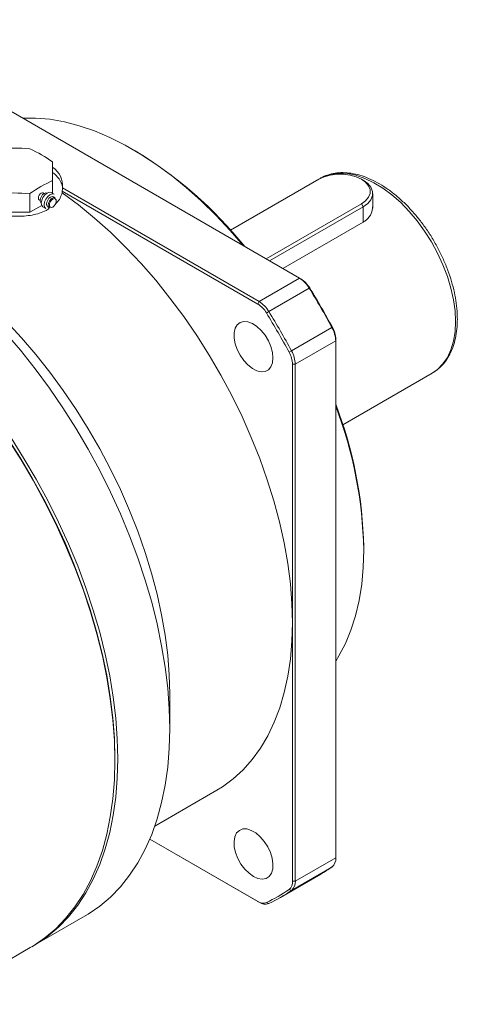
# Model space of a CAD drawing. Header units: millimetres. Extents: x 5885 to 6995, y -605 to 180.
# Tile 5 of 9: x 6331 to 6406, y -396 to -227. Entities that reach past the tile are written whole.
import ezdxf

# ---------------------------------------------------------------- set-up
doc = ezdxf.new("R2010")
doc.units = ezdxf.units.MM

msp = doc.modelspace()

# ---------------------------------------------------------------- linework, layer by layer
at = {"color": 7, "linetype": 'Continuous', "lineweight": 15}
for p, q in [((6378.9, -271.22), (6302.22, -226.95)), ((6350.71, -249.41), (6350.32, -249.18)), ((6336.57, -254.5), (6336.57, -256.72)), ((6382.19, -254.27), (6367.08, -262.99)), ((6382.41, -254.14), (6382.39, -254.15)), ((6389.81, -254.44), (6389.52, -254.27)), ((6371.73, -275.65), (6338.21, -256.3)), ((6338.21, -256.61), (6338.21, -256.3)), ((6338.27, -255.77), (6371.97, -275.22)), ((6332.67, -256.75), (6332.67, -259.93)), ((6334.27, -257.82), (6334.42, -257.91)), ((6335.12, -256.7), (6334.97, -256.61)), ((6336.81, -256.86), (6336.31, -256.57)), ((6336.99, -257.45), (6336.7, -257.28)), ((6391.45, -259.25), (6391.45, -256.72)), ((6334.7, -258.76), (6332.67, -259.93)), ((6334.91, -259), (6335.41, -259.28)), ((6335.72, -258.98), (6336.01, -259.15)), ((6373.19, -267.92), (6389.51, -258.49)), ((6389.81, -259.01), (6373.78, -268.26)), ((6389.51, -258.49), (6389.81, -259.01)), ((6332.67, -259.93), (6327.17, -259.93)), ((6389.81, -261.63), (6376.05, -269.58)), ((6371.97, -275.22), (6378.9, -271.22)), ((6379.15, -271.36), (6378.9, -271.22)), ((6380.57, -272.93), (6373.64, -276.93)), ((6380.57, -272.93), (6380.65, -272.9)), ((6371.97, -275.22), (6371.73, -275.65)), ((6373.23, -277.19), (6373.64, -276.93)), ((6377.53, -283.68), (6384.46, -279.68)), ((6384.46, -279.68), (6384.53, -279.62)), ((6385.11, -281.97), (6378.18, -285.97)), ((6385.11, -281.97), (6385.11, -281.69)), ((6385.11, -370.52), (6385.11, -281.97)), ((6377.1, -283.91), (6377.53, -283.68)), ((6377.68, -330.25), (6377.68, -285.97)), ((6377.68, -285.97), (6378.18, -285.97)), ((6378.18, -285.97), (6378.18, -374.52)), ((6386.33, -296.34), (6401.66, -287.48)), ((6389.91, -317.76), (6389.91, -317.3)), ((6377.68, -374.52), (6377.68, -330.25)), ((6356.65, -348.39), (6356.65, -342.39)), ((6347.24, -353.82), (6347.24, -353.54)), ((6354.09, -365.06), (6364.71, -358.93)), ((6353.23, -367.29), (6371.73, -377.96)), ((6371.97, -378.11), (6353.23, -367.29)), ((6378.18, -374.52), (6385.11, -370.52)), ((6384.46, -372.07), (6377.53, -376.07)), ((6375.63, -377.28), (6382.56, -373.28)), ((6377.1, -375.92), (6377.53, -376.07)), ((6377.68, -374.52), (6378.18, -374.52)), ((6371.73, -377.96), (6371.97, -378.11)), ((6373.23, -378.16), (6373.64, -378.32)), ((6333.24, -385.58), (6342.15, -380.44)), ((6315.91, -395.59), (6332.74, -385.87))]:
    msp.add_line(p, q, dxfattribs=at)
at = {"color": 8, "linetype": 'Continuous', "lineweight": 15}
msp.add_line((6389.81, -261.63), (6389.81, -259.01), dxfattribs=at)
at = {"color": 7, "linetype": 'Continuous', "lineweight": 15, "flags": 128}
for points in [[(6369.21, -265.63), (6366.98, -263.05), (6364.54, -260.45), (6362.04, -258), (6359.49, -255.72), (6356.9, -253.61), (6354.28, -251.69), (6351.64, -249.96), (6348.99, -248.44), (6346.35, -247.12), (6343.73, -246.01), (6341.13, -245.12), (6338.58, -244.46), (6336.08, -244.01), (6333.64, -243.8), (6331.42, -243.81)], [(6336.57, -251.32), (6336.57, -251.66), (6336.57, -252.02), (6336.57, -252.4), (6336.57, -252.79), (6336.57, -253.19), (6336.57, -253.61), (6336.57, -254.05), (6336.57, -254.5)], [(6389.51, -258.49), (6390.24, -257.97), (6390.74, -257.37), (6391, -256.72), (6391, -256.05), (6390.74, -255.39), (6390.24, -254.79), (6389.51, -254.27), (6388.61, -253.85), (6387.56, -253.56), (6386.43, -253.41), (6385.27, -253.41), (6384.14, -253.56), (6383.1, -253.85), (6382.19, -254.27)], [(6389.81, -254.44), (6390.59, -255), (6391.14, -255.66), (6391.42, -256.36), (6391.42, -257.09), (6391.14, -257.79), (6390.59, -258.44), (6389.81, -259.01)], [(6334.13, -257.5), (6334.16, -257.26), (6334.27, -257.01), (6334.43, -256.8), (6334.62, -256.64), (6334.81, -256.58), (6334.97, -256.61)], [(6334.27, -257.82), (6334.27, -257.82), (6334.16, -257.7), (6334.13, -257.5)], [(6334.42, -257.9), (6334.48, -257.56), (6334.63, -257.22), (6334.85, -256.91), (6335.12, -256.7), (6335.38, -256.61), (6335.61, -256.65)], [(6334.62, -258.36), (6334.7, -257.88), (6334.91, -257.38), (6335.23, -256.95), (6335.61, -256.64), (6335.99, -256.51), (6336.31, -256.57)], [(6335.12, -258.64), (6335.19, -258.16), (6335.41, -257.67), (6335.73, -257.23), (6336.11, -256.93), (6336.49, -256.8), (6336.81, -256.86)], [(6335.51, -258.53), (6335.57, -258.19), (6335.72, -257.85), (6335.94, -257.54), (6336.21, -257.33), (6336.47, -257.24), (6336.7, -257.28)], [(6335.81, -258.7), (6335.86, -258.36), (6336.01, -258.02), (6336.24, -257.71), (6336.5, -257.5), (6336.77, -257.41), (6336.99, -257.45)], [(6336.01, -258.7), (6336.05, -258.94), (6336.18, -259.08), (6336.37, -259.12), (6336.6, -259.04), (6336.83, -258.86), (6337.02, -258.6), (6337.15, -258.3), (6337.2, -258.01), (6337.15, -257.78), (6337.02, -257.63), (6336.83, -257.59), (6336.6, -257.67), (6336.37, -257.85), (6336.18, -258.11), (6336.05, -258.41), (6336.01, -258.7)], [(6338.21, -256.61), (6341, -258.67), (6343.75, -260.92), (6346.47, -263.35), (6349.13, -265.95), (6351.73, -268.7), (6354.25, -271.59), (6356.69, -274.62), (6359.04, -277.77), (6361.28, -281.03), (6363.41, -284.39), (6365.41, -287.83), (6367.29, -291.33), (6369.04, -294.89), (6370.63, -298.49), (6372.08, -302.11), (6373.37, -305.74), (6374.5, -309.37), (6375.47, -312.98), (6376.26, -316.56), (6376.88, -320.09), (6377.33, -323.56), (6377.6, -326.95), (6377.68, -330.25)], [(6334.91, -259), (6334.91, -259), (6334.7, -258.75), (6334.62, -258.36)], [(6335.41, -259.28), (6335.41, -259.28), (6335.19, -259.04), (6335.12, -258.64)], [(6328.66, -278.67), (6331.21, -281.42), (6333.69, -284.31), (6336.09, -287.33), (6338.39, -290.46), (6340.59, -293.7), (6342.67, -297.03), (6344.64, -300.44), (6346.48, -303.91), (6348.19, -307.44), (6349.75, -311), (6351.17, -314.58), (6352.43, -318.18), (6353.54, -321.76), (6354.48, -325.33), (6355.26, -328.87), (6355.86, -332.35), (6356.3, -335.78), (6356.56, -339.13), (6356.65, -342.39)], [(6374.35, -284.87), (6374.26, -283.93), (6374, -282.94), (6373.57, -281.94), (6373, -281), (6372.33, -280.17), (6371.59, -279.48), (6370.82, -278.98), (6370.05, -278.7), (6369.34, -278.64), (6368.72, -278.82), (6368.22, -279.21), (6367.87, -279.81), (6367.69, -280.58), (6367.69, -281.48), (6367.87, -282.45), (6368.22, -283.45), (6368.72, -284.43), (6369.34, -285.32), (6370.05, -286.09), (6370.82, -286.69), (6371.59, -287.08), (6372.33, -287.25), (6373, -287.19), (6373.57, -286.9), (6374, -286.4), (6374.26, -285.71), (6374.35, -284.87)], [(6328.44, -280.5), (6331.05, -283.56), (6333.57, -286.74), (6336.01, -290.04), (6338.34, -293.44), (6340.56, -296.93), (6342.67, -300.51), (6344.65, -304.15), (6346.49, -307.85), (6348.2, -311.59), (6349.77, -315.36), (6351.19, -319.14), (6352.45, -322.93), (6353.55, -326.7), (6354.49, -330.45), (6355.26, -334.17), (6355.87, -337.83), (6356.3, -341.43), (6356.56, -344.96), (6356.65, -348.39), (6356.56, -351.73), (6356.3, -354.95), (6355.87, -358.05), (6355.26, -361.02), (6354.49, -363.84), (6353.55, -366.51), (6352.45, -369.01), (6351.19, -371.34), (6349.77, -373.49), (6348.2, -375.45), (6346.49, -377.21), (6344.65, -378.78), (6342.67, -380.13), (6342.15, -380.44)], [(6328.7, -298.37), (6330.95, -301.86), (6333.08, -305.45), (6335.08, -309.1), (6336.95, -312.81), (6338.69, -316.56), (6340.27, -320.34), (6341.71, -324.14), (6342.99, -327.95), (6344.1, -331.74), (6345.06, -335.51), (6345.84, -339.24), (6346.45, -342.92), (6346.89, -346.54), (6347.16, -350.08), (6347.24, -353.54)], [(6347.24, -353.54), (6347.16, -350.08), (6346.89, -346.54), (6346.45, -342.92), (6345.84, -339.24), (6345.06, -335.51), (6344.1, -331.74), (6342.99, -327.95), (6341.71, -324.14), (6340.27, -320.34), (6338.69, -316.56), (6336.95, -312.81), (6335.08, -309.1), (6333.08, -305.45), (6330.95, -301.86), (6328.7, -298.37)], [(6347.24, -353.82), (6347.16, -350.39), (6346.9, -346.86), (6346.46, -343.26), (6345.86, -339.6), (6345.09, -335.88), (6344.15, -332.13), (6343.04, -328.36), (6341.78, -324.57), (6340.37, -320.78), (6338.8, -317.02), (6337.09, -313.28), (6335.24, -309.58), (6333.26, -305.94), (6331.16, -302.36), (6328.93, -298.87)], [(6329.43, -298.58), (6331.65, -302.08), (6333.76, -305.65), (6335.74, -309.29), (6337.58, -312.99), (6339.29, -316.73), (6340.86, -320.5), (6342.28, -324.28), (6343.54, -328.07), (6344.64, -331.85), (6345.58, -335.6), (6346.35, -339.31), (6346.96, -342.97), (6347.39, -346.57), (6347.65, -350.1), (6347.74, -353.54)], [(6385.11, -336.81), (6385.65, -335.93), (6386.77, -333.8), (6387.72, -331.5), (6388.5, -329.03), (6389.12, -326.41), (6389.56, -323.65), (6389.82, -320.76), (6389.91, -317.76)], [(6377.68, -330.25), (6377.6, -333.41), (6377.34, -336.46), (6376.9, -339.38), (6376.29, -342.17), (6375.52, -344.8), (6374.57, -347.28), (6373.47, -349.6), (6372.21, -351.73), (6370.79, -353.68), (6369.22, -355.43), (6367.52, -356.99), (6365.68, -358.34), (6364.71, -358.93)], [(6332.74, -385.87), (6333.26, -385.56), (6335.24, -384.21), (6337.09, -382.64), (6338.8, -380.88), (6340.37, -378.92), (6341.78, -376.77), (6343.04, -374.44), (6344.15, -371.94), (6345.09, -369.27), (6345.86, -366.45), (6346.46, -363.48), (6346.9, -360.38), (6347.16, -357.16), (6347.24, -353.82)], [(6347.74, -353.54), (6347.65, -356.87), (6347.39, -360.1), (6346.96, -363.2), (6346.35, -366.16), (6345.58, -368.98), (6344.64, -371.65), (6343.54, -374.15), (6342.28, -376.48), (6340.86, -378.63), (6339.29, -380.59), (6337.58, -382.36), (6335.74, -383.92), (6333.76, -385.28), (6332.99, -385.73)], [(6371.01, -373.7), (6371.78, -374.04), (6372.51, -374.16), (6373.16, -374.04), (6373.69, -373.69), (6374.08, -373.14), (6374.3, -372.41), (6374.34, -371.54), (6374.21, -370.58), (6373.9, -369.58), (6373.44, -368.6), (6372.85, -367.68), (6372.15, -366.88), (6371.4, -366.23), (6370.62, -365.79), (6369.87, -365.56), (6369.17, -365.56), (6368.58, -365.79), (6368.12, -366.24), (6367.81, -366.89), (6367.67, -367.69), (6367.72, -368.61), (6367.94, -369.6), (6368.33, -370.6), (6368.86, -371.56), (6369.51, -372.42), (6370.24, -373.15), (6371.01, -373.7)]]:
    msp.add_lwpolyline(points, dxfattribs=at)
at = {"color": 8, "linetype": 'Continuous', "lineweight": 15, "flags": 128}
for points in [[(6405.65, -278.67), (6405.56, -276.83), (6405.3, -274.91), (6404.86, -272.93), (6404.25, -270.93), (6403.49, -268.93), (6402.58, -266.95), (6401.53, -265.02), (6400.35, -263.16), (6399.07, -261.41), (6397.69, -259.78), (6396.25, -258.29), (6394.74, -256.97), (6393.2, -255.82), (6391.65, -254.88), (6390.1, -254.14), (6388.58, -253.61), (6387.1, -253.31), (6385.69, -253.24), (6384.36, -253.4), (6383.13, -253.79), (6382.41, -254.14)], [(6401.66, -287.48), (6402.58, -286.85), (6403.49, -285.92), (6404.25, -284.8), (6404.86, -283.5), (6405.3, -282.03), (6405.56, -280.41), (6405.65, -278.67)]]:
    msp.add_lwpolyline(points, dxfattribs=at)
at = {"color": 7, "linetype": 'Continuous', "lineweight": 15}
for centre, radius, start, end in [((6329.92, -280.01), 31.06, 84.9127, 95.0873), ((6322.72, -270.8), 23.9, 54.6038, 65.4016), ((6314.2, -310.24), 70.95, 38.7829, 59.0229), ((6334.53, -255.42), 3.76, 354.7739, 57.0602), ((6346.52, -276.23), 23.9, 114.5984, 125.3962), ((6334.2, -256.58), 4.18, 12.6696, 55.5766), ((6329.92, -287.69), 31.06, 84.9126, 95.0873), ((6334.88, -257.96), 0.459, 171.8855, 236.8022), ((6335.97, -258.59), 0.459, 171.8855, 236.8022), ((6336.26, -258.76), 0.459, 171.8855, 236.8022), ((6376.28, -275.45), 4.97, 30.4219, 58.1901), ((6376.79, -275.17), 4.48, 30.4214, 58.1905), ((6256.62, -348.99), 145.42, 28.4654, 31.5346), ((6257.22, -348.64), 144.82, 28.4654, 31.5346), ((6369.37, -279.45), 4.48, 30.4214, 58.1905), ((6369.35, -279.45), 4.97, 30.4219, 58.1901), ((6249.8, -352.93), 144.82, 28.4654, 31.5346), ((6249.69, -352.99), 145.42, 28.4654, 31.5346), ((6380.14, -282.13), 4.97, 1.8117, 29.5777), ((6380.64, -281.83), 4.48, 1.8117, 29.5777), ((6373.21, -286.11), 4.48, 1.8117, 29.5777), ((6373.21, -286.13), 4.97, 1.8117, 29.5777), ((6318.13, -318.67), 71.79, 1.0916, 21.1019), ((6317.46, -319.14), 72.46, 1.0876, 21.0034), ((6383.3, -370.68), 1.82, 309.8691, 4.9638), ((6368.46, -348.87), 28.18, 300.0095, 304.5941), ((6361.25, -352.94), 27.92, 295.4054, 304.6054), ((6376.06, -374.66), 1.64, 309.8691, 4.9639), ((6376.37, -374.68), 1.82, 309.8691, 4.9638), ((6361.61, -353), 28.04, 295.4053, 304.6054), ((6372.66, -376.62), 1.64, 235.0383, 290.1423), ((6373.01, -376.62), 1.82, 235.0381, 290.1426)]:
    msp.add_arc(centre, radius, start, end, dxfattribs=at)
msp.add_ellipse((6329.92, -259.52), major_axis=(5.94, 10.29), ratio=0.577335, start_param=5.335256, end_param=5.387561, dxfattribs=at)
for points, knots in [([(6323.27, -253.09), (6322.87, -253.39), (6321.92, -254.12), (6321.4, -255.46), (6321.62, -256.69), (6322.28, -257.64), (6323.23, -258.53), (6324.9, -259.52), (6327.46, -260.34), (6329.83, -260.65), (6331.7, -260.61), (6333.07, -260.44), (6334.32, -260.1), (6335.37, -259.73), (6335.83, -259.37), (6336, -259.23)], [0, 0, 0, 0, 0.079114, 0.189284, 0.300342, 0.356198, 0.412052, 0.522594, 0.632546, 0.742989, 0.798819, 0.854646, 0.910417, 0.966186, 1, 1, 1, 1]), ([(6401.6, -287.5), (6401.88, -287.33), (6402.53, -286.95), (6403.39, -286.14), (6404.2, -285.12), (6404.86, -283.93), (6405.38, -282.59), (6405.74, -281.11), (6405.92, -279.65), (6405.97, -278.37), (6405.94, -277.05), (6405.8, -275.53), (6405.47, -273.68), (6404.99, -271.79), (6404.36, -269.9), (6403.59, -268.02), (6402.7, -266.17), (6401.68, -264.37), (6400.55, -262.64), (6399.33, -261.01), (6398.02, -259.49), (6396.65, -258.1), (6395.22, -256.85), (6393.75, -255.75), (6392.25, -254.84), (6390.75, -254.1), (6389.25, -253.56), (6387.78, -253.23), (6386.35, -253.11), (6384.98, -253.21), (6383.72, -253.53), (6382.83, -253.87), (6382.42, -254.15), (6382.35, -254.2)], [0, 0, 0, 0, 0.025823, 0.058607, 0.091512, 0.124766, 0.158465, 0.192568, 0.226954, 0.252598, 0.270909, 0.305501, 0.340064, 0.374587, 0.40907, 0.443521, 0.47795, 0.512369, 0.546791, 0.581226, 0.615686, 0.650185, 0.684735, 0.719348, 0.754026, 0.788763, 0.823519, 0.858204, 0.892684, 0.926801, 0.960435, 0.993595, 1, 1, 1, 1]), ([(6337.09, -258.44), (6337.14, -258.4), (6337.5, -258.15), (6337.87, -257.51), (6338.1, -256.91), (6338.21, -256.61)], [0, 0, 0, 0, 0.067061, 0.533519, 1, 1, 1, 1]), ([(6391.42, -259), (6391.38, -259.39), (6391.31, -260.22), (6390.61, -261.12), (6389.99, -261.51), (6389.81, -261.63)], [0, 0, 0, 0, 0.380454, 0.814807, 1, 1, 1, 1])]:
    msp.add_open_spline(points, degree=3, knots=knots, dxfattribs=at)

doc.saveas('drawing.dxf')
